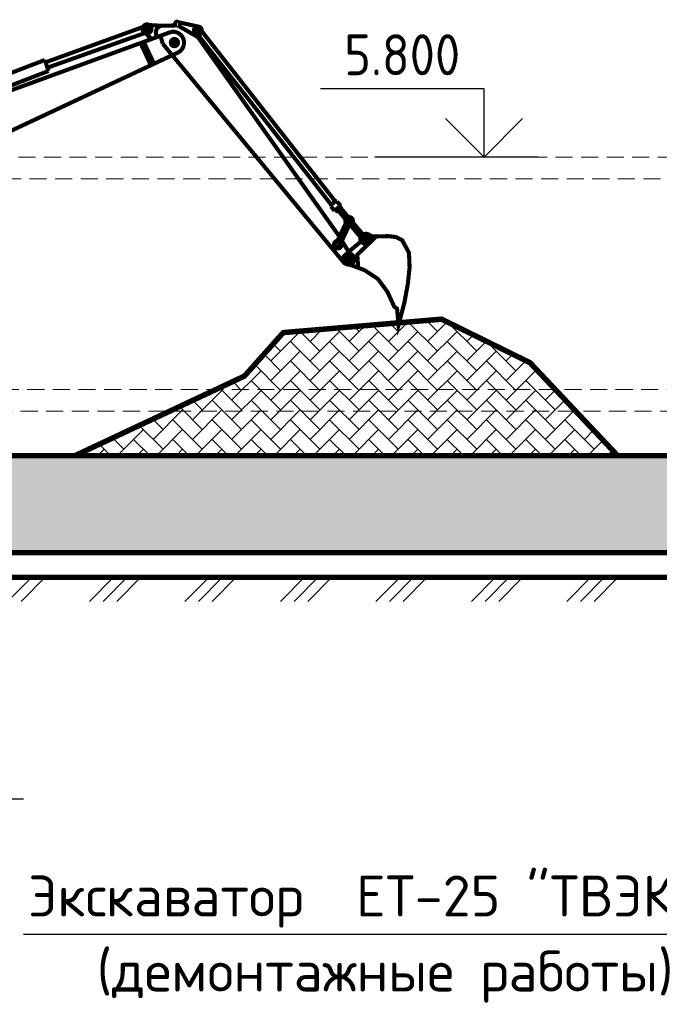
# Model space of a CAD drawing. Header units: metres. Extents: x 2193651 to 2201499, y 493187 to 494493.
# Tile 233 of 256: x 2201056 to 2201103, y 493917 to 493989. Entities that reach past the tile are written whole.
import ezdxf

# ---------------------------------------------------------------- set-up
doc = ezdxf.new("R2010")
doc.units = ezdxf.units.M
doc.linetypes.add('CONTI', pattern=[0])
doc.linetypes.add('HIDDEN', pattern=[0.375, 0.25, -0.125])
doc.layers.add('МАШИНЫ', color=142, linetype='Continuous', lineweight=50)
doc.layers.add('НАДПИСИ И РАЗМЕРЫ', color=92, linetype='Continuous', lineweight=13)
doc.styles.add('StyleOne', font='isocpeur.ttf', dxfattribs={"width": 0.9})
doc.styles.add('стиль1', font='isocpeur.ttf', dxfattribs={"width": 0.9})

# ---------------------------------------------------------------- blocks, each defined once
blk = doc.blocks.new('*U170')
for p, q in [((2628.218725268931, -956.6579786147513), (2628.218725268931, -951.6579786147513)), ((2628.218725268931, -951.6579786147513), (2640.218725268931, -951.6579786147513)), ((2628.218725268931, -956.6579786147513), (2625.390298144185, -953.829551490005)), ((2628.218725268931, -956.6579786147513), (2631.047152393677, -953.8295514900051)), ((2624.218725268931, -956.6579786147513), (2636.218725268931, -956.6579786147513))]:
    blk.add_line(p, q)

msp = doc.modelspace()

# ---------------------------------------------------------------- hatches: boundary and pattern name
at = {"lineweight": 0}
h = msp.add_hatch(dxfattribs=at)
h.set_pattern_fill('AR-HBONE', scale=0.01)
h.set_pattern_definition([(45, (3664.856992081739, -64.73424817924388), (0, 1.436840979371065), [3.048, -1.016]), (135, (3665.575412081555, -64.01582817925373), (1.4210854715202e-16, 1.436840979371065), [3.048, -1.016])])
h.paths.add_polyline_path([(2201067.197144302, 493960.6149393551), (2201060.246899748, 493957.3497850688), (2201100.04886539, 493957.3497850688), (2201096.97103919, 493960.6149393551)])
h.paths.add_polyline_path([(2201096.97103919, 493960.6149393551), (2201095.469334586, 493962.2080433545), (2201070.588243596, 493962.2080433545), (2201067.197144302, 493960.6149393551)])
h.paths.add_polyline_path([(2201095.469334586, 493962.2080433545), (2201093.617761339, 493964.1723103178), (2201087.136689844, 493967.364873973), (2201084.021435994, 493967.1006340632), (2201083.982856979, 493966.9530638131), (2201083.969333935, 493967.0962146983), (2201075.529546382, 493966.3803408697), (2201072.687280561, 493963.194149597), (2201070.588243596, 493962.2080433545)])
h = msp.add_hatch(dxfattribs=at)
h.set_pattern_fill('GRAVEL', scale=0.25)
h.set_pattern_definition([(228.0127875, (3669.428992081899, -58.38424817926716), (-50.80000000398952, -57.14999999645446), [0.8543036, -84.5762090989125]), (184.969741, (3668.857492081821, -59.01924817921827), (76.19999996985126, 6.35000036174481), [1.466011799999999, -145.1351222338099]), (132.5104471, (3667.396992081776, -59.14624817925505), (63.50000002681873, -69.84999997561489), [1.0337038, -102.33680698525]), (267.273689, (3664.920492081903, -60.73374817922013), (6.350000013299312, 126.9999999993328), [1.335011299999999, -132.1660935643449]), (292.83365418, (3664.856992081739, -62.06724817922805), (-31.75000000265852, 76.19999999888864), [1.309084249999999, -129.5995193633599]), (357.2736889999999, (3665.364992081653, -63.27374817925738), (-126.9999999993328, 6.35000001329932), [1.335011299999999, -132.1660935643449]), (37.69424047, (3666.698492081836, -63.33724817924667), (-82.54999999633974, -63.50000000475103), [1.76548415, -174.7827882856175]), (72.25532837, (3668.095492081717, -62.25774817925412), (44.45000001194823, 139.6999999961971), [1.6667988, -165.0131415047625]), (121.42956562, (3668.603492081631, -60.67024817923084), (-50.8000000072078, 82.54999999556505), [1.3395325, -132.61386424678]), (175.2363583, (3667.904992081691, -59.527248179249), (69.84999999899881, -6.35000001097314), [1.529283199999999, -74.93484237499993]), (222.3974378, (3666.380992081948, -59.40024817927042), (-76.19999999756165, -69.85000000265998), [1.9776948, -195.7919312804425]), (138.81407483, (3671.206992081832, -60.79724817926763), (-44.44999999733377, 38.10000000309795), [0.6750113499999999, -66.82641456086]), (171.4692344, (3670.698992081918, -60.35274817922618), (82.55000000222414, -12.69999998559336), [1.28420495, -127.1365974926]), (225, (3669.428992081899, -60.16224817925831), (-8.881784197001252e-16, -6.350000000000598), [0.89802335, -8.08223277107]), (203.19859051, (3668.984492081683, -59.40024817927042), (31.75000000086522, 12.69999999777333), [0.4836032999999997, -47.87655592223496]), (291.80140949, (3668.539992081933, -59.59074817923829), (-6.350000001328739, 19.04999999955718), [0.68391405, -33.511882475]), (30.96375653, (3668.793992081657, -60.2257481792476), (19.05000000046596, 12.69999999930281), [1.110799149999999, -35.91574538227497]), (161.56505118, (3669.746492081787, -59.65424817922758), (12.70000000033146, -6.349999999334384), [0.80321785, -19.27724529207]), (16.389540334, (3664.856992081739, -59.59074817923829), (63.50000000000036, 19.05000000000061), [1.12522, -111.3970666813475]), (70.34617594, (3665.936492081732, -59.27324817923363), (-25.40000000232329, -69.84999999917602), [0.94399735, -93.4555391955]), (293.19859051, (3669.746492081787, -58.38424817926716), (-12.69999999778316, 31.75000000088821), [0.9672002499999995, -47.39295897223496]), (343.6104596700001, (3670.12749208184, -59.27324817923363), (-63.50000000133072, 19.04999999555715), [1.125219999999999, -111.3970666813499]), (339.44395478, (3664.856992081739, -63.52774817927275), (-31.74999999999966, 12.70000000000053), [1.085087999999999, -53.16933578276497]), (294.7751406, (3665.872992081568, -63.90874817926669), (-31.75000003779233, 69.84999998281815), [0.9091802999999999, -90.0089834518]), (66.80140949, (3669.809992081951, -64.73424817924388), (12.69999999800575, 31.75000000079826), [0.9672002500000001, -47.39295897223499]), (17.35402464, (3670.190992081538, -63.8452481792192), (-82.54999999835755, -25.40000000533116), [1.06445685, -105.3809399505]), (69.44395478, (3666.698492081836, -64.73424817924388), (-12.70000000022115, -31.74999999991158), [0.5425439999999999, -53.71187978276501]), (101.309932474, (3669.428992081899, -64.73424817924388), (-6.350000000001, 25.40000000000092), [0.3237865, -32.054987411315]), (165.963756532, (3669.365492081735, -64.41674817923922), (19.04999999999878, -6.349999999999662), [1.30908425, -24.8726364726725]), (186.00900596, (3668.095492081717, -64.09924817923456), (63.49999999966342, 6.350000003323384), [1.213167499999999, -120.1034121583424]), (303.69006753, (3668.793992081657, -60.79724817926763), (-6.350000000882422, 12.69999999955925), [0.9158097, -21.9794408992]), (353.15722659, (3669.301992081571, -61.55924817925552), (107.9500000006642, -12.69999999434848), [1.5988919, -158.2900226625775]), (60.9453959, (3670.889492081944, -61.74974817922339), (-25.40000000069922, -44.44999999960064), [0.6537706, -64.723480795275]), (90, (3671.206992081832, -61.17824817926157), (-6.35, 6.35), [0.381, -5.968999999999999]), (120.25643716, (3667.968492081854, -63.90874817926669), (25.39999999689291, -44.45000000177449), [0.8821674, -87.334851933]), (48.01278749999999, (3667.523992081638, -63.14674817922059), (50.80000000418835, 57.14999999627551), [1.7086072, -83.72190549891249]), (0, (3668.666992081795, -61.87674817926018), (6.35, 6.35), [1.651, -4.699]), (325.3048465, (3670.317992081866, -61.87674817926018), (63.50000002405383, -44.44999996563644), [1.0040239, -99.39829181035]), (254.0546040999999, (3671.143492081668, -62.44824817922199), (-6.349999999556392, -25.40000000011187), [0.9245726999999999, -45.30412509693]), (207.64597536, (3670.889492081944, -63.33724817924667), (-120.6500000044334, -63.49999999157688), [1.505362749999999, -149.0311610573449]), (175.42607874, (3669.555992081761, -64.03574817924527), (-82.54999999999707, 6.349999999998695), [1.59257365, -157.6646161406])])
h.paths.add_polyline_path([(2200963.867084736, 493955.6673693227), (2200965.678548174, 493955.6673693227), (2200965.678548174, 493956.4627183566), (2200939.650428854, 493954.8497850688), (2200963.867084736, 493954.8497850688)])
h.paths.add_polyline_path([(2200969.477925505, 493956.6981614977), (2200967.490011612, 493956.574972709), (2200967.490011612, 493956.4849535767), (2200966.037360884, 493956.4849535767), (2200965.678548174, 493956.4627183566), (2200965.678548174, 493955.6673693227), (2200963.867084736, 493955.6673693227), (2200963.867084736, 493954.8497850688), (2200965.286933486, 493954.8497850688)])
h.paths.add_polyline_path([(2200996.29751379, 493957.3497850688), (2200979.993261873, 493957.3497850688), (2200969.477925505, 493956.6981614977), (2200965.286933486, 493954.8497850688), (2200995.661936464, 493954.8497850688)])
h.paths.add_polyline_path([(2201022.617084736, 493957.3497850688), (2200996.29751379, 493957.3497850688), (2200995.661936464, 493954.8497850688), (2201022.617084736, 493954.8497850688)])
h.paths.add_polyline_path([(2201025.087963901, 493957.3497850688), (2201022.617084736, 493957.3497850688), (2201022.617084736, 493954.8497850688), (2201023.467877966, 493956.0150234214), (2201024.12627253, 493956.3540341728), (2201024.433446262, 493955.7574704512), (2201025.087963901, 493954.8497850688)])
h.paths.add_polyline_path([(2201037.617084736, 493957.3497850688), (2201025.087963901, 493957.3497850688), (2201025.087963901, 493954.8497850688), (2201037.617084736, 493954.8497850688)])
h.paths.add_polyline_path([(2201039.235546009, 493955.8780171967), (2201040.087963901, 493955.8780171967), (2201040.087963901, 493957.3497850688), (2201037.617084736, 493957.3497850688), (2201037.617084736, 493954.8497850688), (2201038.481625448, 493953.8879221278), (2201038.956316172, 493954.5990800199)])
h.paths.add_polyline_path([(2201118.054946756, 493957.3497850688), (2201040.087963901, 493957.3497850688), (2201040.087963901, 493955.8780171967), (2201040.087963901, 493950.2516879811), (2201110.334057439, 493950.2516879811), (2201116.492428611, 493950.2516879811)])
h.paths.add_polyline_path([(2201132.367084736, 493957.3497850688), (2201118.054946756, 493957.3497850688), (2201116.492428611, 493950.2516879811), (2201120.556928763, 493950.2516879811), (2201132.367084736, 493950.2516879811)])

# ---------------------------------------------------------------- linework, layer by layer
at = {"color": 7, "linetype": 'CONTI'}
msp.add_line((2201056.497205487, 493922.2726206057), (2201110.3333412, 493922.2726206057), dxfattribs=at)
at = {"linetype": 'HIDDEN', "lineweight": 0, "ltscale": 5, "flags": 128}
for points in [[(2201039.238790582, 493979.2516879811), (2201133.227369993, 493979.2516879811), (2201133.227369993, 493977.6585839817), (2201039.238790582, 493977.6585839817)], [(2201039.123016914, 493962.2080433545), (2201039.123016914, 493960.6149393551), (2201133.227369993, 493960.6149393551), (2201133.227369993, 493962.2080433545)]]:
    msp.add_lwpolyline(points, close=True, dxfattribs=at)
at = {"color": 7, "linetype": 'Continuous', "const_width": 0.2999999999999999, "flags": 128}
for points in [[(2201081.219079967, 493973.0537588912), (2201080.305739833, 493972.2917419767)], [(2201082.345911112, 493973.4274185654), (2201083.227141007, 493973.4541821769), (2201083.780739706, 493973.3893423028), (2201084.243772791, 493973.1609958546), (2201084.744116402, 493972.232050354), (2201084.790873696, 493971.1814794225), (2201084.664984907, 493969.97760817), (2201084.41400241, 493968.6022567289), (2201083.982856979, 493966.9530638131), (2201083.871524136, 493968.1315998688), (2201083.661937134, 493968.2845813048), (2201083.172309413, 493969.3568922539), (2201082.471069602, 493970.3144767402), (2201081.485985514, 493970.9613516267), (2201080.389565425, 493971.368619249)]]:
    msp.add_lwpolyline(points, dxfattribs=at)
at = {"const_width": 0.4, "flags": 128}
for points in [[(2201100.04886539, 493957.3497850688), (2201093.617761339, 493964.1723103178), (2201087.136689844, 493967.364873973), (2201075.529546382, 493966.3803408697), (2201072.687280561, 493963.194149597), (2201060.246899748, 493957.3497850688)], [(2200939.650428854, 493954.8497850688), (2200979.993261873, 493957.3497850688), (2201134.837963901, 493957.3497850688)], [(2201133.227369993, 493950.2516879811), (2201039.123016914, 493950.2516879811)], [(2201110.334057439, 493950.2516879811), (2201039.123016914, 493950.2516879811)], [(2201133.227369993, 493948.4410560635), (2201039.123016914, 493948.4410560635)], [(2201108.954451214, 493948.4410560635), (2201039.123016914, 493948.4410560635)]]:
    msp.add_lwpolyline(points, dxfattribs=at)
at = {"color": 7, "linetype": 'Continuous', "lineweight": 0, "flags": 128}
for points in [[(2201040.087963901, 493948.4410560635), (2201133.227369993, 493948.4410560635)], [(2201057.087963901, 493948.4410560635), (2201055.320196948, 493946.6732891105)], [(2201058.087963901, 493948.4410560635), (2201056.320196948, 493946.6732891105)], [(2201063.087963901, 493948.4410560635), (2201061.320196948, 493946.6732891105)], [(2201064.087963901, 493948.4410560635), (2201062.320196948, 493946.6732891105)], [(2201065.087963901, 493948.4410560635), (2201063.320196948, 493946.6732891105)], [(2201070.087963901, 493948.4410560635), (2201068.320196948, 493946.6732891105)], [(2201071.087963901, 493948.4410560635), (2201069.320196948, 493946.6732891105)], [(2201072.087963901, 493948.4410560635), (2201070.320196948, 493946.6732891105)], [(2201077.087963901, 493948.4410560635), (2201075.320196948, 493946.6732891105)], [(2201078.087963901, 493948.4410560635), (2201076.320196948, 493946.6732891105)], [(2201079.087963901, 493948.4410560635), (2201077.320196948, 493946.6732891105)], [(2201084.087963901, 493948.4410560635), (2201082.320196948, 493946.6732891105)], [(2201085.087963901, 493948.4410560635), (2201083.320196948, 493946.6732891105)], [(2201086.087963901, 493948.4410560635), (2201084.320196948, 493946.6732891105)], [(2201091.087963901, 493948.4410560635), (2201089.320196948, 493946.6732891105)], [(2201092.087963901, 493948.4410560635), (2201090.320196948, 493946.6732891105)], [(2201093.087963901, 493948.4410560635), (2201091.320196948, 493946.6732891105)], [(2201098.087963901, 493948.4410560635), (2201096.320196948, 493946.6732891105)], [(2201099.087963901, 493948.4410560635), (2201097.320196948, 493946.6732891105)], [(2201100.087963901, 493948.4410560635), (2201098.320196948, 493946.6732891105)]]:
    msp.add_lwpolyline(points, dxfattribs=at)
at = {"layer": 'МАШИНЫ', "color": 7, "ltscale": 15, "const_width": 0.2999999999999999, "flags": 128}
for points in [[(2201065.243191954, 493988.7880226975), (2201058.105981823, 493986.1985168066)], [(2201067.292500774, 493988.4239589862), (2201047.318977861, 493981.1249301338)], [(2201065.401500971, 493988.3535860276), (2201058.229189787, 493985.8000269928)], [(2201065.031492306, 493987.6839207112), (2201065.82321548, 493985.9832477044)], [(2201065.275963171, 493987.7639371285), (2201066.054433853, 493986.0917313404)], [(2201067.793933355, 493986.9078742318), (2201049.269356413, 493978.2164651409)], [(2201048.804959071, 493982.8200949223), (2201058.052122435, 493986.3697568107)], [(2201058.052122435, 493986.3697568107), (2201058.319643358, 493985.5611626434)], [(2201049.402714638, 493982.1217509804), (2201058.319643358, 493985.5611626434)]]:
    msp.add_lwpolyline(points, dxfattribs=at)
at = {"layer": 'МАШИНЫ', "color": 7, "ltscale": 0.03, "const_width": 0.2999999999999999, "flags": 128}
for points in [[(2201065.213475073, 493988.673707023, -399.9991666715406), (2201065.2132539, 493988.6704449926)], [(2201066.297303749, 493988.0602789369, -0.5327218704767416), (2201066.567549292, 493988.8770803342)], [(2201067.738093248, 493988.9127319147, -1.440533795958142), (2201067.825040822, 493989.1417054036)], [(2201069.068827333, 493988.7415801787, -399.9991666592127), (2201069.066808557, 493988.7395914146)], [(2201080.16008887, 493974.7732782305, -399.9991666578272), (2201080.158118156, 493974.7713368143)], [(2201081.219079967, 493973.0537588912, -0.8036704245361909), (2201081.85718317, 493973.5250558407)], [(2201081.348604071, 493973.4666675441, -399.9991666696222), (2201081.346140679, 493973.4642407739)], [(2201082.377591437, 493973.4589415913, -0.1896911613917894), (2201081.85718317, 493973.5250558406)], [(2201079.331059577, 493973.0349494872, -399.9991666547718), (2201079.329051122, 493973.0329708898)], [(2201080.040696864, 493972.06024854, -399.9991666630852), (2201080.037803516, 493972.0573982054)]]:
    msp.add_lwpolyline(points, format="xyb", dxfattribs=at)
for points in [[(2201065.704185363, 493988.9324452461), (2201066.567549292, 493988.8770803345)], [(2201066.888180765, 493988.8848323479), (2201066.567549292, 493988.8770803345)], [(2201066.888180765, 493988.8848323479), (2201067.708574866, 493988.9046672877)], [(2201069.250325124, 493988.0623690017), (2201067.784817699, 493988.9049771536)], [(2201069.367293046, 493988.8036374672), (2201067.825040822, 493989.1417054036)], [(2201065.413189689, 493988.3484164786), (2201065.844386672, 493987.9499847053)], [(2201066.691258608, 493987.5640205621), (2201066.538147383, 493988.1239149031)], [(2201069.008371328, 493988.4221888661), (2201079.654468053, 493973.4114386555)], [(2201069.481707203, 493988.2584013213), (2201069.250325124, 493988.0623690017)], [(2201079.044199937, 493975.7588751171), (2201069.321228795, 493988.1570918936)], [(2201079.343826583, 493976.0043444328), (2201069.546392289, 493988.4931554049)], [(2201080.032660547, 493971.4408953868), (2201066.691258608, 493987.5640205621)], [(2201079.044199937, 493975.7588751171), (2201079.028343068, 493975.6327081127)], [(2201079.286368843, 493975.3167138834), (2201079.028343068, 493975.6327081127)], [(2201079.343826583, 493976.0043444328), (2201079.044596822, 493975.7583906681)], [(2201079.729693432, 493975.679907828), (2201079.286763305, 493975.3162308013)], [(2201079.343826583, 493976.0043444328), (2201079.470647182, 493975.9950660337)], [(2201079.729693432, 493975.679907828), (2201079.470647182, 493975.9950660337)], [(2201079.673198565, 493975.6335215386), (2201079.810189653, 493975.4666771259)], [(2201079.343258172, 493975.3626170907), (2201079.546436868, 493975.2529357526)], [(2201079.810189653, 493975.4666771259), (2201079.546436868, 493975.2529357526)], [(2201080.09861917, 493974.683382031), (2201079.589993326, 493975.2882332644)], [(2201080.302073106, 493974.8471023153), (2201079.792869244, 493975.4526409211)], [(2201079.50133453, 493973.1137969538), (2201080.123547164, 493974.4210680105)], [(2201079.762512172, 493972.9894860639), (2201080.386560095, 493974.3006130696)], [(2201081.20983441, 493973.3619393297), (2201080.416101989, 493974.3058355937)], [(2201081.379168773, 493973.566234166), (2201080.612298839, 493974.4781859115)], [(2201079.816465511, 493973.1388894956), (2201080.399664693, 493972.1685867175)], [(2201081.02200867, 493971.1227007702), (2201080.956342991, 493972.0925043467), (2201082.377591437, 493973.4589415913)]]:
    msp.add_lwpolyline(points, dxfattribs=at)
at = {"layer": 'МАШИНЫ', "color": 7, "ltscale": 15, "const_width": 0.2999999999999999, "flags": 128}
msp.add_lwpolyline([(2201067.292500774, 493988.4239589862, -0.885896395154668), (2201067.793933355, 493986.9078742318)], format="xyb", dxfattribs=at)
at = {"layer": 'МАШИНЫ', "color": 7, "ltscale": 0.03}
msp.add_open_spline([(2201081.219079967, 493973.0537588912), (2201080.96368493, 493972.8813369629), (2201080.606434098, 493972.569383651), (2201080.266821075, 493972.26243088), (2201080.176162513, 493972.1476720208)], degree=3, knots=[1.445834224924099, 1.445834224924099, 1.445834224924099, 1.445834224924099, 1.584433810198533, 1.65118131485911, 1.65118131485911, 1.65118131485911, 1.65118131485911], dxfattribs=at)
at = {"layer": 'НАДПИСИ И РАЗМЕРЫ', "color": 7, "ltscale": 0.03, "const_width": 0.2999999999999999, "flags": 128}
for points in [[(2201065.321797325, 493988.6658182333, -399.9991666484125), (2201065.321649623, 493988.6636398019)], [(2201065.374800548, 493988.6358371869, -399.9991666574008), (2201065.374686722, 493988.6341583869)], [(2201065.4202624, 493988.6586473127, -399.9991666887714), (2201065.420181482, 493988.6574538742)], [(2201069.162748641, 493988.6452831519, -399.9991666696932), (2201069.161688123, 493988.6442384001)], [(2201067.289541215, 493987.6401642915, -399.9991666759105), (2201067.289624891, 493987.6375394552)], [(2201067.305221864, 493987.6405856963, -399.9991666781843), (2201067.305300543, 493987.638117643)], [(2201067.399554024, 493987.6431207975, -399.9991666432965), (2201067.399602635, 493987.6415959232)], [(2201067.42080285, 493987.6436918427, -399.9991666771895), (2201067.420844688, 493987.6423794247)], [(2201080.262095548, 493974.6686913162, -399.9991666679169), (2201080.261165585, 493974.6677751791)], [(2201079.441200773, 493972.9220222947, -399.9991666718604), (2201079.440316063, 493972.9211507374)], [(2201081.476112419, 493973.3359339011, -399.9991666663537), (2201081.474949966, 493973.3347887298)], [(2201081.49338373, 493973.3182257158, -399.9991666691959), (2201081.492397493, 493973.31725414)], [(2201080.053831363, 493972.0467818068, -399.999166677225), (2201080.051072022, 493972.0440634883)], [(2201080.213929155, 493971.8826343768, -399.999166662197), (2201080.212803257, 493971.8815252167)], [(2201080.227617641, 493971.8685996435, -399.9991666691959), (2201080.226631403, 493971.8676280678)]]:
    msp.add_lwpolyline(points, format="xyb", dxfattribs=at)

# ---------------------------------------------------------------- block references
at = {"xscale": -1}
msp.add_blockref('*U170', (2203718.466280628, 494935.9096665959), dxfattribs=at)
at = {"xscale": -1, "rotation": 180}
msp.add_blockref('*U170', (2198416.259158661, 492980.5402882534), dxfattribs=at)

# ---------------------------------------------------------------- texts
at = {"color": 7, "style": 'стиль1'}
for s, p in [('Экскаватор  ЕТ-25 "ТВЭКС" ', (2201056.825706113, 493923.5714041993)), ('(демонтажные работы)', (2201061.856641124, 493918.0663594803))]:
    msp.add_text(s, height=3, dxfattribs=at).set_placement(p)
at = {"insert": (2201084.247555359, 493986.7516879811), "char_height": 3, "width": 12, "attachment_point": 5, "style": 'StyleOne'}
msp.add_mtext('5.800', dxfattribs=at)

doc.saveas('drawing.dxf')
